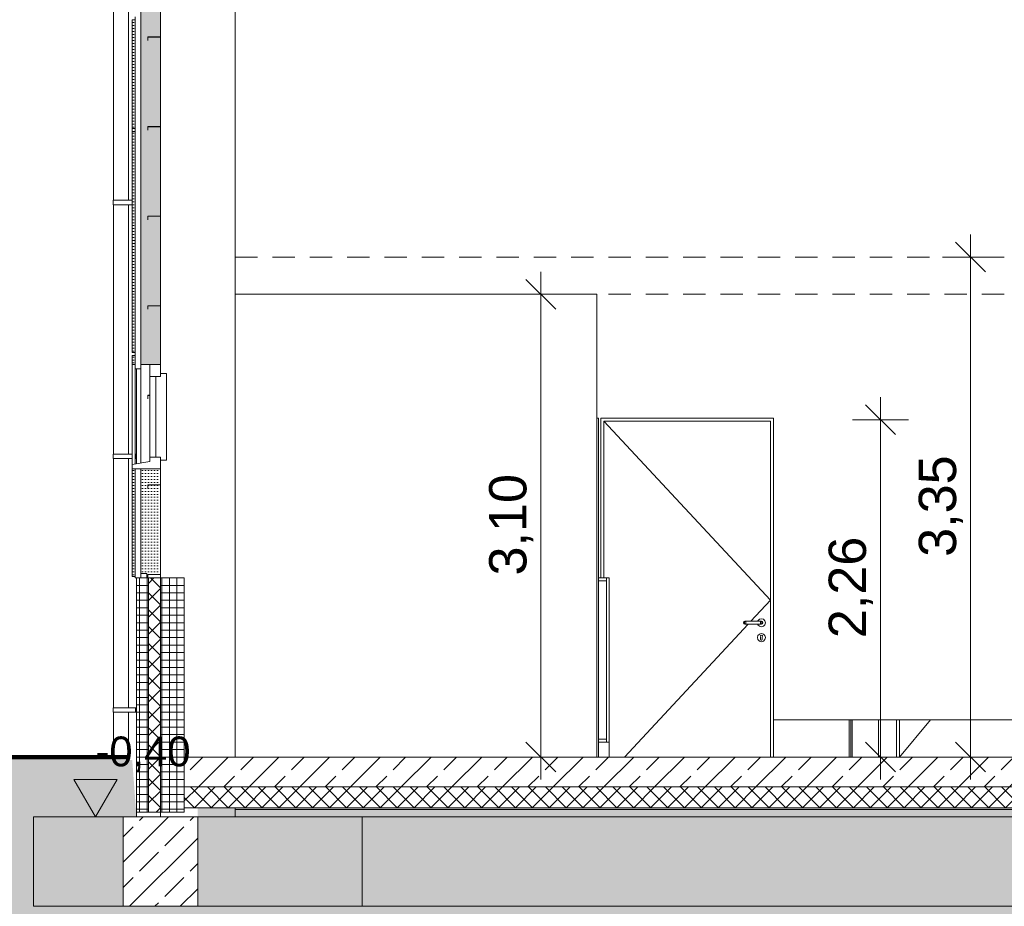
# Model space of a CAD drawing. Header units: metres. Extents: x -69 to 133, y -8 to 26.
# Tile 88 of 103: x 97.65 to 104.24, y -1 to 4.94. Entities that reach past the tile are written whole.
import ezdxf

# ---------------------------------------------------------------- set-up
doc = ezdxf.new("R2010")
doc.units = ezdxf.units.M
doc.header["$MEASUREMENT"] = 0
doc.linetypes.add('Öffnungslinie Tür Fenster', pattern=[0.23, 0.15, -0.08])
for name, color, linetype in [('10 Fassade', 7, 'Continuous'), ('10 Stütze', 7, 'Continuous'), ('10 Wand außen', 7, 'Continuous'), ('10 Wand innen', 7, 'Continuous'), ('10 Wand innen tragend', 7, 'Continuous'), ('20 Decke', 7, 'Continuous'), ('20 Fundament', 7, 'Continuous'), ('20 Unterdämmung', 7, 'Continuous'), ('30 Dachentwässerung', 7, 'Continuous'), ('50 Sanitäreinrichtung', 7, 'Continuous'), ('60 Gelände 2D Übersicht', 7, 'Continuous'), ('94 Genehmigungsplanung Bemaßung', 7, 'Continuous')]:
    doc.layers.add(name, color=color, linetype=linetype)
doc.styles.add('ERSTELLTER_STIL_2', font='arial.ttf')
doc.dimstyles.new('ERSTELLTER_STIL__1', dxfattribs={"dimtxt": 0.25, "dimasz": 0.19, "dimexe": 0.18, "dimexo": 0.1, "dimgap": 0, "dimtad": 1, "dimzin": 0, "dimdsep": 46, "dimtxsty": 'ERSTELLTER_STIL_2', "dimblk": 'ARROWHEAD_6', "dimblk1": 'ARROWHEAD_6', "dimblk2": 'ARROWHEAD_6', "dimcen": 0.09, "dimclrd": 7, "dimclre": 7, "dimclrt": 7, "dimazin": 0, "dimtfac": 1, "dimtdec": 4, "dimtmove": 0, "dimatfit": 3, "dimfxl": 1, "dimtolj": 1, "dimtzin": 0, "dimarcsym": 0})
doc.dimstyles.new('ERSTELLTER_STIL__2', dxfattribs={"dimtxt": 0.25, "dimasz": 0.19, "dimexe": 0.18, "dimexo": 0.1, "dimgap": 0, "dimtad": 1, "dimtih": 1, "dimtoh": 1, "dimzin": 0, "dimdsep": 46, "dimtxsty": 'ERSTELLTER_STIL_2', "dimblk": 'ARROWHEAD_6', "dimblk1": 'ARROWHEAD_6', "dimblk2": 'ARROWHEAD_6', "dimcen": 0.09, "dimclrd": 7, "dimclre": 7, "dimclrt": 7, "dimazin": 0, "dimtfac": 1, "dimtdec": 4, "dimtmove": 0, "dimatfit": 3, "dimfxl": 1, "dimtolj": 1, "dimtzin": 0, "dimarcsym": 0})
pattern_1 = [(0, (-33214.851021, 0), (0, 0.02), [0, -0.02])]
pattern_2 = [(45, (-33214.85102, 0), (-0.1697056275, 0.1697056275), []), (45, (-33214.93587, 0.08485), (-0.1697056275, 0.1697056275), [0.18, -0.06])]
pattern_3 = [(0, (-33214.85102, 0), (0, 0.05), []), (90, (-33214.85102, 0), (-0.05, 0), [])]

# ---------------------------------------------------------------- blocks, each defined once
blk = doc.blocks.new('*D76', base_point=(-33214.851, 0))
at = {"layer": '94 Genehmigungsplanung Bemaßung', "color": 7, "linetype": 'Continuous', "lineweight": 13}
for p, q in [((98.4284, 9.0585), (98.4284, 9.4335)), ((114.2584, 9.0585), (114.2584, 9.4335)), ((98.5284, 9.346), (98.3284, 9.146)), ((114.1584, 9.146), (114.3584, 9.346)), ((98.2784, 9.246), (98.4284, 9.246)), ((98.4284, 9.246), (114.2584, 9.246)), ((114.2584, 9.246), (114.4084, 9.246))]:
    blk.add_line(p, q, dxfattribs=at)
at = {"layer": '94 Genehmigungsplanung Bemaßung', "color": 7, "lineweight": 13, "insert": (105.9144, 9.296), "char_height": 0.25, "attachment_point": 7, "style": 'ERSTELLTER_STIL_2'}
blk.add_mtext('\\A1;{\\pql;\\fArial|b0|i0|c0|p0;\\W1.000000;15,83}', dxfattribs=at)
blk = doc.blocks.new('ARROWHEAD_6')
at = {"color": 0, "linetype": 'Continuous', "lineweight": 0}
for p, q in [((-0.5, -0.5), (0.5, 0.5)), ((0, 0), (-1, 0))]:
    blk.add_line(p, q, dxfattribs=at)
blk = doc.blocks.new('*D78', base_point=(-33214.851, 0))
at = {"layer": '94 Genehmigungsplanung Bemaßung', "color": 7, "linetype": 'Continuous', "lineweight": 13}
for p, q in [((98.4284, 8.2585), (98.4284, 8.6335)), ((106.3384, 8.2585), (106.3384, 8.6335)), ((98.5284, 8.546), (98.3284, 8.346)), ((106.4384, 8.546), (106.2384, 8.346)), ((98.2784, 8.446), (98.4284, 8.446)), ((98.4284, 8.446), (106.3384, 8.446))]:
    blk.add_line(p, q, dxfattribs=at)
at = {"layer": '94 Genehmigungsplanung Bemaßung', "color": 7, "lineweight": 13, "insert": (102.0497, 8.496), "char_height": 0.25, "attachment_point": 7, "style": 'ERSTELLTER_STIL_2'}
blk.add_mtext('\\A1;{\\pql;\\fArial|b0|i0|c0|p0;\\W1.000000;7,91}', dxfattribs=at)
blk = doc.blocks.new('*D80', base_point=(-33214.851, 0))
at = {"layer": '94 Genehmigungsplanung Bemaßung', "color": 7, "linetype": 'Continuous', "lineweight": 13}
for p, q in [((104.0125, 3.35), (104.0125, 3.5)), ((104.1125, 3.25), (103.9125, 3.45)), ((104.2, 3.35), (103.825, 3.35)), ((104.0125, 0), (104.0125, 3.35)), ((103.9125, 0.1), (104.1125, -0.1)), ((104.2, 0), (103.825, 0)), ((104.0125, -0.15), (104.0125, 0))]:
    blk.add_line(p, q, dxfattribs=at)
at = {"layer": '94 Genehmigungsplanung Bemaßung', "color": 7, "lineweight": 13, "insert": (103.9625, 1.3414), "char_height": 0.25, "attachment_point": 7, "rotation": 90, "style": 'ERSTELLTER_STIL_2'}
blk.add_mtext('\\A1;{\\pql;\\fArial|b0|i0|c0|p0;\\W1.000000;3,35}', dxfattribs=at)
blk = doc.blocks.new('*D81', base_point=(-33214.851, 0))
at = {"layer": '94 Genehmigungsplanung Bemaßung', "color": 7, "linetype": 'Continuous', "lineweight": 13}
for p, q in [((101.1357, 3.1), (101.1357, 3.25)), ((101.2357, 3), (101.0357, 3.2)), ((101.3232, 3.1), (100.9482, 3.1)), ((101.1357, 0), (101.1357, 3.1)), ((101.0357, 0.1), (101.2357, -0.1)), ((101.3232, 0), (100.9482, 0)), ((101.1357, -0.15), (101.1357, 0))]:
    blk.add_line(p, q, dxfattribs=at)
at = {"layer": '94 Genehmigungsplanung Bemaßung', "color": 7, "lineweight": 13, "insert": (101.0857, 1.2164), "char_height": 0.25, "attachment_point": 7, "rotation": 90, "style": 'ERSTELLTER_STIL_2'}
blk.add_mtext('\\A1;{\\pql;\\fArial|b0|i0|c0|p0;\\W1.000000;3,10}', dxfattribs=at)
blk = doc.blocks.new('*D82', base_point=(-33214.851, 0))
at = {"layer": '94 Genehmigungsplanung Bemaßung', "color": 7, "linetype": 'Continuous', "lineweight": 13}
for p, q in [((103.4091, 2.26), (103.4091, 2.41)), ((103.5091, 2.16), (103.3091, 2.36)), ((103.5966, 2.26), (103.2216, 2.26)), ((103.4091, 0), (103.4091, 2.26)), ((103.3091, 0.1), (103.5091, -0.1)), ((103.5966, 0), (103.2216, 0)), ((103.4091, -0.15), (103.4091, 0))]:
    blk.add_line(p, q, dxfattribs=at)
at = {"layer": '94 Genehmigungsplanung Bemaßung', "color": 7, "lineweight": 13, "insert": (103.3591, 0.7964), "char_height": 0.25, "attachment_point": 7, "rotation": 90, "style": 'ERSTELLTER_STIL_2'}
blk.add_mtext('\\A1;{\\pql;\\fArial|b0|i0|c0|p0;\\W1.000000;2,26}', dxfattribs=at)

msp = doc.modelspace()

# ---------------------------------------------------------------- hatches: boundary and pattern name
at = {"layer": '10 Fassade', "linetype": 'Continuous', "lineweight": 0, "true_color": 0x000000}
h = msp.add_hatch(dxfattribs=at)
h.set_pattern_fill('Dachstein_0001', color=18, style=0, pattern_type=2)
h.set_pattern_definition(pattern_1)
h.paths.add_polyline_path([(98.4579, 2.63), (98.5884, 2.63), (98.5884, 3.023), (98.5044, 3.023), (98.5044, 3), (98.5034, 3), (98.5034, 3.024), (98.5884, 3.024), (98.5884, 3.623), (98.5044, 3.623), (98.5044, 3.6), (98.5034, 3.6), (98.5034, 3.624), (98.5884, 3.624), (98.5884, 4.223), (98.5044, 4.223), (98.5044, 4.2), (98.5034, 4.2), (98.5034, 4.224), (98.5884, 4.224), (98.5884, 4.823), (98.5044, 4.823), (98.5044, 4.8), (98.5034, 4.8), (98.5034, 4.824), (98.5884, 4.824), (98.5884, 5.423), (98.5044, 5.423), (98.5044, 5.4), (98.5034, 5.4), (98.5034, 5.424), (98.5884, 5.424), (98.5884, 6.004), (98.4579, 5.9856)])
h = msp.add_hatch(dxfattribs=at)
h.set_pattern_fill('Dachstein_0001', color=18, style=0, pattern_type=2)
h.set_pattern_definition(pattern_1)
h.paths.add_polyline_path([(98.4184, 4.21), (98.4184, 4.94), (98.3984, 4.94), (98.3984, 4.21)])
h = msp.add_hatch(dxfattribs=at)
h.set_pattern_fill('Dachstein_0001', color=18, style=0, pattern_type=2)
h.set_pattern_definition(pattern_1)
h.paths.add_polyline_path([(98.4184, 3.46), (98.4184, 4.19), (98.3984, 4.19), (98.3984, 3.46)])
h = msp.add_hatch(dxfattribs=at)
h.set_pattern_fill('Dachstein_0001', color=18, style=0, pattern_type=2)
h.set_pattern_definition(pattern_1)
h.paths.add_polyline_path([(98.4184, 2.71), (98.4184, 3.44), (98.3984, 3.44), (98.3984, 2.71)])
h = msp.add_hatch(dxfattribs=at)
h.set_pattern_fill('Dachstein_0001', color=18, style=0, pattern_type=2)
h.set_pattern_definition(pattern_1)
h.paths.add_polyline_path([(98.3984, 2.63), (98.4184, 2.63), (98.4184, 2.69), (98.3984, 2.69)])
h = msp.add_hatch(dxfattribs=at)
h.set_pattern_fill('Dachstein_0001', color=18, style=0, pattern_type=2)
h.set_pattern_definition(pattern_1)
h.paths.add_polyline_path([(98.3984, 1.93), (98.3984, 1.21), (98.4184, 1.21), (98.4184, 1.93)])
h = msp.add_hatch(dxfattribs=at)
h.set_pattern_fill('Dachstein_0001', color=18, style=0, pattern_type=2)
h.set_pattern_definition(pattern_1)
h.paths.add_polyline_path([(98.4579, 1.2), (98.4584, 1.2), (98.4584, 1.229), (98.4984, 1.229), (98.4984, 1.2), (98.5034, 1.2), (98.5034, 1.224), (98.5884, 1.224), (98.5884, 1.823), (98.5044, 1.823), (98.5044, 1.8), (98.5034, 1.8), (98.5034, 1.824), (98.5884, 1.824), (98.5884, 1.93), (98.4579, 1.93)])
at = {"layer": '10 Wand außen', "linetype": 'Continuous', "lineweight": 18}
h = msp.add_hatch(dxfattribs=at)
h.set_pattern_fill('Beton__Fertigteil_Träger_1D', color=8, style=0, pattern_type=2)
h.set_pattern_definition(pattern_3)
h.paths.add_polyline_path([(98.4284, 1.2), (98.4284, -0.37), (98.5084, -0.37), (98.5084, 1.2)])
h = msp.add_hatch(dxfattribs=at)
h.set_pattern_fill('Dämmung__hart_1_0001', color=8, style=0, pattern_type=2)
h.set_pattern_definition([(315, (-33214.85102, 0), (0.0565685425, 0.0565685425), []), (45, (-33214.85102, 0), (-0.0565685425, 0.0565685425), [])])
h.paths.add_polyline_path([(98.5084, 1.2), (98.5084, -0.37), (98.5884, -0.37), (98.5884, 1.2)])
h = msp.add_hatch(dxfattribs=at)
h.set_pattern_fill('Beton__Fertigteil_Träger_1D', color=8, style=0, pattern_type=2)
h.set_pattern_definition(pattern_3)
h.paths.add_polyline_path([(98.5884, -0.37), (98.7484, -0.37), (98.7484, 1.2), (98.5884, 1.2)])
at = {"layer": '20 Decke', "linetype": 'Continuous', "lineweight": 13, "true_color": 0x000100}
h = msp.add_hatch(dxfattribs=at)
h.set_pattern_fill('Beton__Stahlbeton_0001', color=98, style=0, pattern_type=2)
h.set_pattern_definition(pattern_2)
h.paths.add_polyline_path([(114.0884, 0), (98.7484, 0), (98.7484, -0.2), (114.0884, -0.2)])
at = {"layer": '20 Fundament', "linetype": 'Continuous', "lineweight": 13, "true_color": 0x000100}
h = msp.add_hatch(dxfattribs=at)
h.set_pattern_fill('Beton__Stahlbeton_0001', color=98, style=0, pattern_type=2)
h.set_pattern_definition(pattern_2)
h.paths.add_polyline_path([(98.3384, -0.4), (98.3384, -1), (98.8384, -1), (98.8384, -0.4)])
at = {"layer": '20 Unterdämmung', "linetype": 'Continuous', "lineweight": 18}
h = msp.add_hatch(dxfattribs=at)
h.set_pattern_fill('Dämmung__hart_1_0001', color=8, style=0, pattern_type=2)
h.set_pattern_definition([(45, (-33214.85102, 0), (-0.0565685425, 0.0565685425), []), (135, (-33214.85102, 0), (0.0565685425, 0.0565685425), [])])
h.paths.add_polyline_path([(113.928, -0.2), (98.7484, -0.2), (98.7484, -0.34), (113.928, -0.34)])
at = {"layer": '60 Gelände 2D Übersicht', "linetype": 'Continuous', "lineweight": 18, "true_color": 0xffa8a8}
h = msp.add_hatch(dxfattribs=at)
h.set_pattern_fill('Boden__gewachsen_0001', color=21, style=0, pattern_type=2)
h.set_pattern_definition([(45, (-33214.85102, 0), (-0.2121320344, 0.2121320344), []), (45, (-33214.92173, 0.0707), (-0.424264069, 0.424264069), []), (45, (-33214.99244, 0.1414), (-0.424264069, 0.424264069), []), (135, (-33215.06315, 0.21213), (0.07071067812, 0.07071067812), [0.3, -0.3])])
h.paths.add_polyline_path([(93.429, -1.5636), (97.001, 0), (98.3997, -0.0197), (98.4284, -0.4), (98.3384, -0.4), (98.3384, -1), (98.8384, -1), (98.8384, -0.34), (113.8384, -0.34), (113.8384, -1), (114.3384, -1), (114.3384, -0.4), (114.2484, -0.4), (114.248, -0.0642), (128.4645, -0.228), (128.4026, -0.9299), (125.3898, -0.9755), (125.3605, -1.1391), (114.248, -1.25)])
at = {"layer": '94 Genehmigungsplanung Bemaßung', "linetype": 'Continuous', "lineweight": 13}
msp.add_hatch(color=7, dxfattribs=at).paths.add_polyline_path([(98.1537, -0.4), (98.2989, -0.1496), (98.0085, -0.1496)])

# ---------------------------------------------------------------- linework, layer by layer
at = {"layer": '10 Fassade', "color": 7, "linetype": 'Continuous', "lineweight": 13}
for p, q in [((98.4579, 5.9856), (98.4579, 2.63)), ((98.5884, 5.423), (98.5884, 4.824)), ((98.4184, 4.94), (98.4184, 4.96)), ((98.3984, 4.94), (98.3984, 4.21)), ((98.4184, 4.94), (98.3984, 4.94)), ((98.4184, 4.94), (98.4184, 4.21)), ((98.5034, 4.824), (98.5034, 4.8)), ((98.5884, 4.824), (98.5034, 4.824)), ((98.5044, 4.823), (98.5044, 4.8)), ((98.5884, 4.823), (98.5044, 4.823)), ((98.5884, 4.823), (98.5884, 4.224)), ((98.5044, 4.8), (98.5034, 4.8)), ((98.5034, 4.224), (98.5034, 4.2)), ((98.5884, 4.224), (98.5034, 4.224)), ((98.5044, 4.223), (98.5044, 4.2)), ((98.5884, 4.223), (98.5044, 4.223)), ((98.5884, 4.223), (98.5884, 3.624)), ((98.4184, 4.21), (98.3984, 4.21)), ((98.3984, 4.19), (98.3984, 3.46)), ((98.4184, 4.19), (98.3984, 4.19)), ((98.4184, 4.19), (98.4184, 4.21)), ((98.4184, 4.19), (98.4184, 3.46)), ((98.5044, 4.2), (98.5034, 4.2)), ((98.5034, 3.624), (98.5034, 3.6)), ((98.5884, 3.624), (98.5034, 3.624)), ((98.5044, 3.6), (98.5034, 3.6)), ((98.5044, 3.623), (98.5044, 3.6)), ((98.5884, 3.623), (98.5044, 3.623)), ((98.5884, 3.623), (98.5884, 3.024)), ((98.4184, 3.46), (98.3984, 3.46)), ((98.3984, 3.44), (98.3984, 2.71)), ((98.4184, 3.44), (98.3984, 3.44)), ((98.4184, 3.44), (98.4184, 3.46)), ((98.4184, 3.44), (98.4184, 2.71)), ((98.5034, 3.024), (98.5034, 3)), ((98.5884, 3.024), (98.5034, 3.024)), ((98.5044, 3), (98.5034, 3)), ((98.5044, 3.023), (98.5044, 3)), ((98.5884, 3.023), (98.5044, 3.023)), ((98.5884, 3.023), (98.5884, 2.63)), ((98.4184, 2.71), (98.3984, 2.71)), ((98.4184, 2.69), (98.4184, 2.71)), ((98.3984, 2.69), (98.3984, 2.63)), ((98.4184, 2.69), (98.3984, 2.69)), ((98.4184, 2.69), (98.4184, 2.63)), ((98.3984, 1.96), (98.3984, 2.63)), ((98.4184, 2.63), (98.3984, 2.63)), ((98.4184, 2.63), (98.4184, 1.9633)), ((98.4184, 2.6), (98.4579, 2.6)), ((98.4579, 1.9699), (98.4579, 2.63)), ((98.5184, 2.63), (98.4579, 2.63)), ((98.5034, 2.424), (98.5034, 2.4)), ((98.5034, 2.424), (98.5184, 2.424)), ((98.5034, 2.4), (98.5044, 2.4)), ((98.5044, 2.423), (98.5184, 2.423)), ((98.5044, 2.423), (98.5044, 2.4)), ((98.3984, 1.93), (98.3984, 1.21)), ((98.4184, 1.93), (98.4184, 1.21)), ((98.4579, 1.93), (98.4579, 1.2)), ((98.5184, 1.93), (98.4579, 1.93)), ((98.5884, 1.93), (98.5884, 1.824)), ((98.5034, 1.824), (98.5034, 1.8)), ((98.5884, 1.824), (98.5034, 1.824)), ((98.5044, 1.8), (98.5034, 1.8)), ((98.5044, 1.823), (98.5044, 1.8)), ((98.5884, 1.823), (98.5044, 1.823)), ((98.5884, 1.823), (98.5884, 1.224)), ((98.4184, 1.21), (98.3984, 1.21)), ((98.4184, 1.2), (98.4184, 1.21)), ((98.4184, 1.2), (98.4284, 1.2)), ((98.4584, 1.229), (98.4584, 1.2)), ((98.4984, 1.229), (98.4584, 1.229)), ((98.4984, 1.229), (98.4984, 1.2)), ((98.5034, 1.224), (98.5034, 1.2)), ((98.5884, 1.224), (98.5034, 1.224))]:
    msp.add_line(p, q, dxfattribs=at)
at = {"layer": '10 Stütze', "color": 7, "linetype": 'Continuous', "lineweight": 13}
for p, q in [((99.0884, 3.1), (99.0884, 6.0742)), ((98.5884, 4.823), (98.5884, 4.824)), ((98.5884, 4.223), (98.5884, 4.224)), ((98.5884, 3.623), (98.5884, 3.624)), ((98.5884, 3.023), (98.5884, 3.024)), ((98.5884, 1.823), (98.5884, 1.824)), ((98.5884, 1.2), (98.5884, 1.224)), ((98.5884, -0.4), (98.5884, -0.37)), ((99.0884, -0.4), (99.0884, -0.34))]:
    msp.add_line(p, q, dxfattribs=at)
at = {"layer": '10 Wand außen', "color": 7, "linetype": 'Continuous', "lineweight": 13}
for p, q in [((98.4284, 1.965), (98.4284, 2.6)), ((98.5184, 1.98), (98.3984, 1.96)), ((98.3984, 1.96), (98.3984, 1.93)), ((98.4284, 1.2), (98.4284, -0.37)), ((98.5084, 1.2), (98.5084, -0.37)), ((98.5884, 1.2), (98.5884, -0.37)), ((98.7484, 1.2), (98.7484, 0)), ((103.2207, 0), (103.2207, 0.25)), ((103.3957, 0.25), (103.3957, 0)), ((103.5379, 0), (103.7441, 0.25)), ((98.4284, -0.37), (98.4284, -0.4)), ((98.7484, -0.34), (98.7484, -0.37))]:
    msp.add_line(p, q, dxfattribs=at)
at = {"layer": '10 Wand außen', "color": 7, "linetype": 'Continuous', "lineweight": 18}
for p, q in [((98.5184, 2.63), (98.5184, 2.55)), ((98.5884, 2.63), (98.5184, 2.63)), ((98.5184, 2.55), (98.5184, 2.01)), ((98.6284, 2.57), (98.5884, 2.57)), ((98.5184, 2.01), (98.5184, 1.98)), ((98.6284, 1.99), (98.5884, 1.99)), ((98.5884, 1.93), (98.5184, 1.93)), ((103.2007, 0), (103.2007, 0.25)), ((103.2107, 0), (103.2107, 0.25)), ((103.5179, 0), (103.5179, 0.25)), ((103.5379, 0), (103.5379, 0.25))]:
    msp.add_line(p, q, dxfattribs=at)
at = {"layer": '10 Wand außen', "color": 8, "linetype": 'Continuous', "lineweight": 18}
for p, q in [((98.4579, 1.2), (98.4284, 1.2)), ((98.4584, 1.2), (98.4579, 1.2)), ((98.4984, 1.2), (98.4584, 1.2)), ((98.5034, 1.2), (98.4984, 1.2))]:
    msp.add_line(p, q, dxfattribs=at)
at = {"layer": '10 Wand außen', "color": 7, "linetype": 'Continuous', "lineweight": 18, "flags": 128}
for points in [[(98.5884, 2.63), (98.5884, 2.57), (98.5884, 2.55)], [(98.5884, 2.55), (98.5584, 2.55), (98.5184, 2.55)], [(98.5584, 2.55), (98.5584, 2.505), (98.5584, 2.055), (98.5584, 2.01)], [(98.6284, 2.57), (98.6284, 2.5166), (98.6284, 2.0434), (98.6284, 1.99)], [(98.5884, 2.01), (98.5584, 2.01), (98.5184, 2.01)], [(98.5884, 2.01), (98.5884, 1.99), (98.5884, 1.93)]]:
    msp.add_lwpolyline(points, dxfattribs=at)
at = {"layer": '10 Wand außen', "color": 7, "linetype": 'Continuous', "lineweight": 13, "flags": 128}
for points in [[(98.4579, 1.93), (98.4184, 1.93), (98.3984, 1.93)], [(98.7484, 0), (98.7484, -0.2), (98.7484, -0.34)]]:
    msp.add_lwpolyline(points, dxfattribs=at)
at = {"layer": '10 Wand außen', "color": 8, "linetype": 'Continuous', "lineweight": 18, "flags": 128}
for points in [[(98.7484, 1.2), (98.5884, 1.2), (98.5084, 1.2), (98.5034, 1.2)], [(98.7484, -0.37), (98.5884, -0.37), (98.5084, -0.37), (98.4284, -0.37)]]:
    msp.add_lwpolyline(points, dxfattribs=at)
at = {"layer": '10 Wand innen', "color": 7, "linetype": 'Continuous', "lineweight": 13}
for p, q in [((101.5113, 3.1), (99.0884, 3.1)), ((99.0884, 0), (99.0884, 3.1)), ((101.5113, 0), (101.5113, 3.1))]:
    msp.add_line(p, q, dxfattribs=at)
at = {"layer": '10 Wand innen', "color": 7, "linetype": 'Continuous', "lineweight": 18}
for q in [(101.5113, 2.27), (101.5213, 0)]:
    msp.add_line((101.5213, 2.27), q, dxfattribs=at)
at = {"layer": '10 Wand innen tragend', "color": 7, "linetype": 'Continuous', "lineweight": 18}
for p, q in [((101.5372, 1.2), (101.5372, 2.27)), ((101.5372, 2.27), (102.6922, 2.27)), ((101.5572, 1.2), (101.5572, 2.25)), ((101.5572, 2.25), (102.6722, 2.25)), ((102.6722, 2.25), (102.6722, 0)), ((102.6922, 2.27), (102.6922, 0)), ((102.5888, 0.9135), (102.5987, 0.9234)), ((102.5987, 0.9234), (102.6122, 0.927)), ((102.6122, 0.927), (102.6257, 0.9234)), ((102.6257, 0.9234), (102.6356, 0.9135)), ((102.4951, 0.9071), (102.4922, 0.9)), ((102.4922, 0.9), (102.4951, 0.8929)), ((102.4967, 0.9071), (102.4939, 0.9)), ((102.4939, 0.9), (102.4967, 0.8929)), ((102.5022, 0.91), (102.4951, 0.9071)), ((102.4951, 0.8929), (102.5022, 0.89)), ((102.5015, 0.9071), (102.4994, 0.9)), ((102.4994, 0.9), (102.5015, 0.8929)), ((102.5033, 0.91), (102.5022, 0.91)), ((102.5033, 0.89), (102.5022, 0.89)), ((102.5066, 0.91), (102.5033, 0.91)), ((102.5066, 0.89), (102.5033, 0.89)), ((102.5115, 0.91), (102.5066, 0.91)), ((102.5115, 0.89), (102.5066, 0.89)), ((102.5087, 0.9071), (102.5076, 0.9)), ((102.5076, 0.9), (102.5087, 0.8929)), ((102.5172, 0.91), (102.5115, 0.91)), ((102.5172, 0.89), (102.5115, 0.89)), ((102.5972, 0.91), (102.5172, 0.91)), ((102.5972, 0.89), (102.5172, 0.89)), ((102.5879, 0.91), (102.5888, 0.9135)), ((102.5888, 0.8865), (102.5879, 0.89)), ((102.5987, 0.8766), (102.5888, 0.8865)), ((102.6029, 0.91), (102.5972, 0.91)), ((102.6029, 0.89), (102.5972, 0.89)), ((102.6122, 0.873), (102.5987, 0.8766)), ((102.6078, 0.91), (102.6029, 0.91)), ((102.6078, 0.89), (102.6029, 0.89)), ((102.6057, 0.9071), (102.6068, 0.9)), ((102.6068, 0.9), (102.6057, 0.8929)), ((102.6111, 0.91), (102.6078, 0.91)), ((102.6111, 0.89), (102.6078, 0.89)), ((102.6122, 0.91), (102.6111, 0.91)), ((102.6122, 0.89), (102.6111, 0.89)), ((102.6122, 0.91), (102.6193, 0.9071)), ((102.6193, 0.8929), (102.6122, 0.89)), ((102.6257, 0.8766), (102.6122, 0.873)), ((102.6129, 0.9071), (102.615, 0.9)), ((102.615, 0.9), (102.6129, 0.8929)), ((102.6177, 0.9071), (102.6205, 0.9)), ((102.6205, 0.9), (102.6177, 0.8929)), ((102.6193, 0.9071), (102.6222, 0.9)), ((102.6222, 0.9), (102.6193, 0.8929)), ((102.6356, 0.8865), (102.6257, 0.8766)), ((102.6356, 0.9135), (102.6392, 0.9)), ((102.6392, 0.9), (102.6356, 0.8865)), ((102.5852, 0.8), (102.5888, 0.8135)), ((102.5888, 0.7865), (102.5852, 0.8)), ((102.5888, 0.8135), (102.5987, 0.8234)), ((102.5987, 0.8234), (102.6122, 0.827)), ((102.6047, 0.8097), (102.6055, 0.8116)), ((102.6055, 0.8116), (102.6068, 0.8151)), ((102.6068, 0.8151), (102.6122, 0.8174)), ((102.6072, 0.8029), (102.6072, 0.8044)), ((102.6072, 0.8029), (102.6072, 0.8)), ((102.6072, 0.8), (102.6072, 0.7971)), ((102.6072, 0.7971), (102.6072, 0.7913)), ((102.6072, 0.7913), (102.6072, 0.7875)), ((102.6122, 0.827), (102.6257, 0.8234)), ((102.6122, 0.8174), (102.6176, 0.8151)), ((102.6197, 0.8097), (102.6172, 0.8044)), ((102.6172, 0.8044), (102.6172, 0.8029)), ((102.6172, 0.8029), (102.6172, 0.8)), ((102.6172, 0.8), (102.6172, 0.7971)), ((102.6172, 0.7971), (102.6172, 0.7913)), ((102.6172, 0.7913), (102.6172, 0.7875)), ((102.6176, 0.8151), (102.6189, 0.8116)), ((102.6189, 0.8116), (102.6197, 0.8097)), ((102.6257, 0.8234), (102.6356, 0.8135)), ((102.6356, 0.8135), (102.6392, 0.8)), ((102.6392, 0.8), (102.6356, 0.7865)), ((102.5987, 0.7766), (102.5888, 0.7865)), ((102.6122, 0.773), (102.5987, 0.7766)), ((102.6087, 0.784), (102.6072, 0.7875)), ((102.6122, 0.7825), (102.6087, 0.784)), ((102.6157, 0.784), (102.6122, 0.7825)), ((102.6257, 0.7766), (102.6122, 0.773)), ((102.6172, 0.7875), (102.6157, 0.784)), ((102.6356, 0.7865), (102.6257, 0.7766))]:
    msp.add_line(p, q, dxfattribs=at)
at = {"layer": '10 Wand innen tragend', "color": 7, "linetype": 'Continuous', "lineweight": 13}
for p, q in [((101.5572, 2.25), (102.6722, 1.05)), ((102.5421, 0.91), (102.6722, 1.05)), ((101.6966, 0), (102.5235, 0.89)), ((105.5228, 0.25), (102.6922, 0.25))]:
    msp.add_line(p, q, dxfattribs=at)
at = {"layer": '20 Decke', "color": 7, "linetype": 'Öffnungslinie Tür Fenster', "lineweight": 13}
for p, q in [((99.0884, 3.35), (113.5522, 3.35)), ((99.0884, 3.1), (113.5522, 3.1))]:
    msp.add_line(p, q, dxfattribs=at)
at = {"layer": '20 Decke', "color": 7, "linetype": 'Continuous', "lineweight": 13}
for p, q in [((113.928, 0), (98.7484, 0)), ((113.928, -0.2), (98.7484, -0.2)), ((99.0884, -0.351), (113.5884, -0.351))]:
    msp.add_line(p, q, dxfattribs=at)
at = {"layer": '20 Fundament', "color": 7, "linetype": 'Continuous', "lineweight": 13}
for p, q in [((97.7384, -0.4), (97.7384, -1)), ((98.3384, -0.4), (97.7384, -0.4)), ((98.3384, -0.4), (98.3384, -1)), ((98.8384, -0.4), (98.3384, -0.4)), ((99.9384, -0.4), (98.8384, -0.4)), ((98.8384, -0.4), (98.8384, -1)), ((108.6328, -0.4), (99.9384, -0.4)), ((99.9384, -1), (99.9384, -0.4)), ((97.7384, -1), (98.3384, -1)), ((98.8384, -1), (98.3384, -1)), ((98.8384, -1), (99.9384, -1)), ((108.6328, -1), (99.9384, -1))]:
    msp.add_line(p, q, dxfattribs=at)
at = {"layer": '20 Unterdämmung', "color": 7, "linetype": 'Continuous', "lineweight": 13}
msp.add_line((113.928, -0.34), (98.7484, -0.34), dxfattribs=at)
at = {"layer": '30 Dachentwässerung', "color": 7, "linetype": 'Continuous', "lineweight": 13}
for p, q in [((98.2737, 5.2585), (98.2737, 3.73)), ((98.3737, 5.2585), (98.3737, 3.73)), ((98.2716, 3.73), (98.2786, 3.73)), ((98.2716, 3.7), (98.2716, 3.73)), ((98.2716, 3.7), (98.2786, 3.7)), ((98.2737, 3.7), (98.2737, 2.03)), ((98.2786, 3.73), (98.2976, 3.73)), ((98.2786, 3.7), (98.2976, 3.7)), ((98.2976, 3.73), (98.3236, 3.73)), ((98.2976, 3.7), (98.3236, 3.7)), ((98.3236, 3.73), (98.3984, 3.73)), ((98.3236, 3.7), (98.3984, 3.7)), ((98.3737, 3.7), (98.3737, 2.03)), ((98.2716, 2.03), (98.2786, 2.03)), ((98.2716, 2), (98.2716, 2.03)), ((98.2716, 2), (98.2786, 2)), ((98.2737, 2), (98.2737, 0.33)), ((98.2786, 2.03), (98.2976, 2.03)), ((98.2786, 2), (98.2976, 2)), ((98.2976, 2.03), (98.3236, 2.03)), ((98.2976, 2), (98.3236, 2)), ((98.3236, 2.03), (98.3984, 2.03)), ((98.3236, 2), (98.3984, 2)), ((98.3737, 2), (98.3737, 0.33)), ((98.4184, 2.03), (98.4216, 2.03)), ((98.4184, 2), (98.4216, 2)), ((98.4216, 2.03), (98.4236, 2.03)), ((98.4216, 2), (98.4216, 2.03)), ((98.4216, 2), (98.4236, 2)), ((98.4236, 2), (98.4236, 2.03)), ((98.2716, 0.33), (98.2786, 0.33)), ((98.2716, 0.3), (98.2716, 0.33)), ((98.2786, 0.33), (98.2976, 0.33)), ((98.2976, 0.33), (98.3236, 0.33)), ((98.3236, 0.33), (98.4216, 0.33)), ((98.4216, 0.33), (98.4236, 0.33)), ((98.4216, 0.3), (98.4216, 0.33)), ((98.4236, 0.3), (98.4236, 0.33)), ((98.2716, 0.3), (98.2786, 0.3)), ((98.2737, 0.3), (98.2737, 0)), ((98.2786, 0.3), (98.2976, 0.3)), ((98.2976, 0.3), (98.3236, 0.3)), ((98.3236, 0.3), (98.4216, 0.3)), ((98.3737, 0.3), (98.3737, 0)), ((98.4216, 0.3), (98.4236, 0.3)), ((98.2804, 0), (98.2737, 0)), ((98.2987, 0), (98.2804, 0)), ((98.3237, 0), (98.2987, 0)), ((98.3487, 0), (98.3237, 0)), ((98.367, 0), (98.3487, 0)), ((98.3737, 0), (98.367, 0))]:
    msp.add_line(p, q, dxfattribs=at)
at = {"layer": '50 Sanitäreinrichtung', "color": 251, "linetype": 'Continuous', "lineweight": 18, "true_color": 0x5f5f5f}
for p, q in [((98.5834, 4.823), (98.5834, 4.824)), ((98.5834, 4.223), (98.5834, 4.224)), ((98.3984, 4.19), (98.3984, 4.21)), ((98.5834, 3.623), (98.5834, 3.624)), ((98.3984, 3.44), (98.3984, 3.46))]:
    msp.add_line(p, q, dxfattribs=at)
at = {"layer": '50 Sanitäreinrichtung', "color": 7, "linetype": 'Continuous', "lineweight": 13}
for p, q in [((101.5751, 1.2), (101.5213, 1.2)), ((101.5751, 1.181), (101.5751, 1.2)), ((101.5941, 1.2), (101.5751, 1.2)), ((101.5941, 0.1), (101.5941, 1.2)), ((101.5751, 1.181), (101.5213, 1.181)), ((101.5751, 0.119), (101.5751, 1.181)), ((101.5751, 0.119), (101.5213, 0.119)), ((101.5751, 0.1), (101.5213, 0.1)), ((101.5751, 0.1), (101.5751, 0.119)), ((101.5941, 0.1), (101.5751, 0.1)), ((101.5941, 0), (101.5941, 0.1))]:
    msp.add_line(p, q, dxfattribs=at)
at = {"layer": '60 Gelände 2D Übersicht', "color": 7, "linetype": 'Continuous', "lineweight": 100}
msp.add_line((96.9728, 0), (98.3737, 0), dxfattribs=at)
at = {"layer": '94 Genehmigungsplanung Bemaßung', "color": 7, "linetype": 'Continuous', "lineweight": 13}
for p, q in [((98.1537, -0.4), (98.0085, -0.1496)), ((98.0085, -0.1496), (98.2989, -0.1496)), ((98.2989, -0.1496), (98.1537, -0.4)), ((98.1537, -0.4), (97.9659, -0.4)), ((98.1537, -0.4), (98.3415, -0.4))]:
    msp.add_line(p, q, dxfattribs=at)

# ---------------------------------------------------------------- texts
at = {"layer": '94 Genehmigungsplanung Bemaßung', "color": 7, "lineweight": 13, "insert": (98.1537, -0.0995), "char_height": 0.2, "attachment_point": 7, "style": 'ERSTELLTER_STIL_2'}
msp.add_mtext('\\A1;{\\pql;\\fArial|b0|i0|c0|p0;\\W1.000000;-0,40}', dxfattribs=at)

# ---------------------------------------------------------------- dimensions: what is measured, and where the dimension line sits
at = {"layer": '94 Genehmigungsplanung Bemaßung', "color": 7, "linetype": 'Continuous', "lineweight": 13}
for base, p2, picture, middle in [((114.2584, 9.246), (114.2584, 5.8466), '*D76', (106.3331, 9.421)), ((106.3384, 8.446), (106.3384, 7.0931), '*D78', (102.3733, 8.621))]:
    dim = msp.add_linear_dim(base=base, p1=(98.4284, 1.2), p2=p2, dimstyle='ERSTELLTER_STIL__2', dxfattribs=at)
    dim.commit()
    dim.dimension.update_dxf_attribs({"geometry": picture, "text_midpoint": middle, "dimtype": 160})
for base, p1, p2, picture, middle in [((104.0125, 3.35), (101.4903, 0), (99.0884, 3.35), '*D80', (103.8375, 1.665)), ((101.1357, 3.1), (101.4903, 0), (101.5113, 3.1), '*D81', (100.9607, 1.54)), ((103.4091, 2.26), (102.6722, 0), (102.6822, 2.26), '*D82', (103.2341, 1.12))]:
    dim = msp.add_linear_dim(base=base, p1=p1, p2=p2, angle=90, dimstyle='ERSTELLTER_STIL__1', dxfattribs=at)
    dim.commit()
    dim.dimension.update_dxf_attribs({"geometry": picture, "text_midpoint": middle, "dimtype": 160, "text_rotation": 90})

doc.saveas('drawing.dxf')
